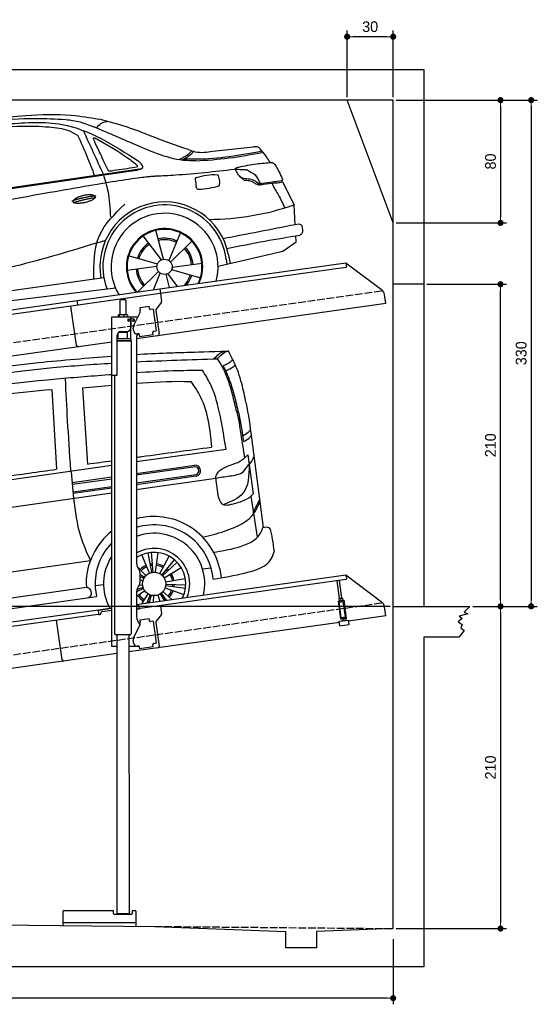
# Model space of a CAD drawing. Extents: x -311 to 6440, y -744 to 5674.
# Tile 5 of 5: x 3064 to 6440, y -744 to 5674. Entities that reach past the tile are written whole.
import ezdxf

# ---------------------------------------------------------------- set-up
doc = ezdxf.new("R2010")
doc.units = 0
doc.header["$LTSCALE"] = 10
doc.header["$MEASUREMENT"] = 0
doc.linetypes.add('GEN3', pattern=[6.25, 5, -1.25])
doc.layers.get('0').update_dxf_attribs({"linetype": 'CONTINUOUS'})
doc.layers.get('DEFPOINTS').update_dxf_attribs({"linetype": 'CONTINUOUS'})
for name, color, linetype in [('3', 6, 'GEN3'), ('CAR', 1, 'CONTINUOUS'), ('SICHTBARE_KANTEN_DIN_', 7, 'CONTINUOUS')]:
    doc.layers.add(name, color=color, linetype=linetype)
doc.layers.add('AM_0', color=7, linetype='CONTINUOUS', lineweight=30)
doc.layers.add('AM_5', color=3, linetype='CONTINUOUS', lineweight=15)
doc.dimstyles.new('KLAUS_DXF', dxfattribs={"dimscale": 20, "dimtxt": 3.5, "dimasz": 2, "dimexe": 2, "dimexo": 1, "dimgap": 1.5, "dimtad": 1, "dimlfac": 0.1, "dimdsep": 46, "dimtxsty": 'Standard', "dimblk": 'DOT', "dimcen": 2, "dimclrd": 256, "dimclre": 256, "dimclrt": 2, "dimadec": 0, "dimazin": 0, "dimtfac": 1, "dimtmove": 2, "dimatfit": 3, "dimfxl": 1, "dimtolj": 1, "dimarcsym": 0})

# ---------------------------------------------------------------- blocks, each defined once
blk = doc.blocks.new('car_150_')
at = {"layer": 'CAR'}
for p, q in [((6993.7, 5277.2), (7129.2, 5288.8)), ((8349.8, 5065.2), (8614.8, 5095.9)), ((5748.6, 4619.9), (7887.1, 4949.3)), ((5703.5, 4603.8), (7806, 4931.3)), ((8659.8, 4857.1), (8801.1, 4877.5)), ((8805, 4869.2), (8883.2, 4720.4)), ((8891.2, 4589.9), (8883.2, 4720.4)), ((7897.5, 4510.1), (8019.3, 4353.9)), ((8033.2, 4358.3), (7982.9, 4548.5)), ((8143.1, 4534), (8068.7, 4350.5)), ((8898.1, 4478.2), (8895.6, 4518.3)), ((8079.5, 4340.6), (8219, 4479.2)), ((8810.7, 4417.6), (8898.1, 4478.2)), ((7994.7, 4327.2), (7804.9, 4378.7)), ((8391.6, 4316.2), (8810.7, 4417.6)), ((8455.6, 4397.8), (8469.1, 4334.6)), ((7795.4, 4285.5), (7991.5, 4312.9)), ((8286.5, 4333.3), (8090.4, 4305.9)), ((8442.3, 4361.7), (8446.4, 4329.7)), ((8002.4, 4278.2), (7867.9, 4144.6)), ((7969.2, 4159.6), (8013.2, 4268.3)), ((8048.7, 4260.5), (8071.6, 4173.8)), ((8127.2, 4182.1), (8062.7, 4264.8)), ((8087.2, 4291.6), (8277, 4240.1)), ((7646, 4233.7), (5761.2, 3956.2)), ((5689.3, 3904.2), (7721.3, 4169.7))]:
    blk.add_line(p, q, dxfattribs=at)
blk.add_circle((8041, 4309.4), 49.6, dxfattribs=at)
for centre, radius, start, end in [((8042.2, 4309.4), 422.7, 12.06499, 190.70699), ((8042.2, 4309.4), 403.4, 7.44612, 201.52919), ((8307.4, 6330.9), 1710.3, 270.66012, 289.67256), ((8041, 4309.4), 348.9, 345.04241, 211.67771), ((8041, 4309.4), 249, 334.62746, 221.99497), ((8041, 4309.4), 244.1, 333.85173, 222.76256), ((8041, 4309.4), 186.2, 64.77616, 103.26666), ((8041, 4309.4), 186.2, 124.77616, 163.26666), ((8041, 4309.4), 176.5, 124.60185, 163.18158), ((8041, 4309.4), 176.5, 64.60185, 103.18158), ((8041, 4309.4), 176.5, 4.60185, 43.18158), ((8041, 4309.4), 186.2, 4.77616, 43.26666), ((8041, 4309.4), 186.2, 184.77616, 223.26666), ((8041, 4309.4), 176.5, 184.60185, 223.18158), ((8041, 4309.4), 176.5, 316.68962, 343.18158), ((8041, 4309.4), 186.2, 320.33711, 343.26666)]:
    blk.add_arc(centre, radius, start, end, dxfattribs=at)
for points in [[(6590.3, 5194.3), (7191.5, 5270.3), (7389.2, 5264.7)], [(7129.2, 5288.8), (7425.2, 5293.1), (7603.8, 5268.4)], [(7389.2, 5264.7), (7483, 5249), (7578.6, 5215.1)], [(7280.4, 5213.4), (7100.8, 5216.9), (6855.4, 5188)], [(7010.2, 5233), (7365.4, 5231.9), (7863.2, 4999)], [(7469.5, 5159.8), (7410.3, 5189.8), (7280.4, 5213.4)], [(8238.8, 5002.4), (8200.2, 5001.6), (7866.3, 5094.6), (7578.6, 5215.1)], [(7590.1, 5210.4), (7618.6, 5239.2), (7657.5, 5254.4)], [(7582.2, 4896.4), (7531.4, 5023.6), (7469.5, 5159.8)], [(7639.4, 4905.3), (7505.7, 5192.1)], [(7575.1, 5131.1), (7571.2, 5144.8), (7592.5, 5140)], [(7592.5, 5140), (7799.5, 5014.1), (7855.1, 4971.8)], [(8191, 5074.7), (8235.7, 5060.8), (8349.8, 5065.2)], [(8659.2, 5083.2), (8642.4, 5093.4), (8614.8, 5095.9)], [(8723.8, 4994.4), (8701.4, 5030.2), (8659.2, 5083.2)], [(8213.4, 5067), (8186.6, 5040.1), (8125.8, 5007.6)], [(8224.6, 5063.8), (8208.7, 5044.9), (8182.8, 5023.9), (8149.7, 5006.6)], [(8163.6, 5014.3), (8243.5, 5013.7), (8670.3, 5069.3)], [(8240.9, 5001), (8453.9, 5021.9), (8677.8, 5060.7)], [(7827.4, 4952.7), (7757.4, 4941.2), (7690.7, 4930.9)], [(7806, 4931.3), (7894.4, 4962.2), (7863.2, 4999)], [(7855.1, 4971.8), (7859.5, 4964.9), (7827.4, 4952.7)], [(8489.1, 4946.9), (8107.9, 4906.7), (7979.4, 4899)], [(8499.4, 4953.2), (8500.3, 4955.9), (8504.4, 4958.4)], [(8514.3, 4920.1), (8499.6, 4950.3), (8499.4, 4953.2)], [(8504.4, 4958.4), (8514.7, 4962.1), (8521.1, 4963.5)], [(8521.1, 4963.5), (8634.4, 4984.8), (8734.9, 4995.3)], [(8578.5, 4942.4), (8626.1, 4912.6), (8659.8, 4857.1)], [(8734.9, 4995.3), (8736.6, 4995.1), (8751.6, 4983.9), (8803.6, 4888.9)], [(7687.8, 4631.1), (7668.8, 4800.4), (7639.4, 4905.3)], [(7690.7, 4930.9), (7670.7, 4931.6), (7668, 4935.3)], [(8245.8, 4892.2), (8238.1, 4888.3), (8237.1, 4876.1)], [(8244.9, 4892.1), (8310.4, 4909.4), (8382.6, 4912.4)], [(8382.6, 4912.4), (8393, 4879.1), (8393.3, 4838.9)], [(8581.1, 4874.9), (8560.8, 4876.6), (8529.9, 4900.7)], [(8803.6, 4888.9), (8805.2, 4882.6), (8801.1, 4877.5)], [(8237.1, 4876.1), (8242.7, 4837)], [(8260.3, 4814.7), (8250.8, 4817.5), (8242.7, 4837)], [(8393.3, 4838.9), (8327.1, 4822.4), (8259.4, 4814.5)], [(8629.7, 4855.7), (8609.4, 4867.3), (8581.1, 4874.9)], [(8664.2, 4847.7), (8651.9, 4847.2), (8629.7, 4855.7)], [(8759.3, 4861.5), (8741.4, 4855.9), (8747.8, 4835.1)], [(8747.8, 4835.1), (8790.3, 4763.6), (8820.8, 4701.6)], [(8757.3, 4861.2), (8786.1, 4865.5), (8805, 4869.2)], [(8805, 4869.2), (8801.1, 4877.5)], [(7581.1, 4224.1), (7615.2, 4510.4), (7777.7, 4714.5)], [(8891.2, 4589.9), (8420.6, 4494.5)], [(8935.7, 4582.7), (8931.6, 4588.3), (8891.2, 4589.9)], [(8922.6, 4523), (8936.6, 4535.2), (8935.7, 4582.7)], [(8446.2, 4431.7), (8693.5, 4482.1), (8922.6, 4523)], [(7654.8, 4478.5), (7099.9, 4313.4), (5734.4, 4063.7)]]:
    blk.add_spline(points, degree=3, dxfattribs=at)
for points, degree, knots in [([(8191, 5074.7), (8107.9, 5098.3), (7930.3, 5167), (7746.4, 5237.4), (7603.8, 5268.4)], 3, [5.571538, 5.571538, 5.571538, 5.571538, 32.165526, 64.936902, 64.936902, 64.936902, 64.936902]), ([(7668, 4935.3), (7650.2, 4969.8), (7620.8, 5036.6), (7588.5, 5099.8), (7575.1, 5131.1)], 3, [2.591518, 2.591518, 2.591518, 2.591518, 14.396583, 24.038621, 24.038621, 24.038621, 24.038621]), ([(8645.2, 4860.1), (8634.4, 4868.9), (8603, 4892.4), (8542.9, 4879.7), (8521, 4910.7), (8514.3, 4920.1)], 3, [0.658544, 0.658544, 0.658544, 0.658544, 4.748765, 12.290755, 15.589596, 15.589596, 15.589596, 15.589596]), ([(8645.2, 4860.1), (8647, 4858.9), (8651.5, 4856.3), (8656.7, 4856.7), (8659.8, 4857.1)], 3, [0.11133, 0.11133, 0.11133, 0.11133, 0.733961, 1.64284, 1.64284, 1.64284, 1.64284]), ([(8752.5, 4860.5), (8727.9, 4857.2), (8698.8, 4853.2), (8669.8, 4848.6), (8664.2, 4847.7)], 3, [0, 0, 0, 0, 7.10149, 8.807008, 8.807008, 8.807008, 8.807008]), ([(7442.5, 4729.7), (7440.4, 4737.7), (7458.8, 4757), (7537.7, 4789), (7634.5, 4769.9), (7553.7, 4725.9), (7469.8, 4714.2), (7444.6, 4721.7), (7442.5, 4729.7)], 5, [0, 0, 0, 0, 0, 0, 0.300106, 0.500106, 0.700106, 1, 1, 1, 1, 1, 1])]:
    blk.add_open_spline(points, degree=degree, knots=knots, dxfattribs=at)
for points in [[(8578.5, 4942.4), (8576.8, 4945.2), (8489.1, 4946.9)], [(7979.4, 4899), (7725, 4888.3), (5338.8, 4399.4)], [(7432.9, 4733.6), (7502, 4760.2), (7591.2, 4770)], [(7441.9, 4722), (7513, 4747.3), (7590.2, 4757.9)]]:
    blk.add_open_spline(points, degree=2, dxfattribs=at)
blk = doc.blocks.new('_DOT')
at = {"color": 0, "linetype": 'ByBlock'}
blk.add_line((-0.5, 0), (-1, 0), dxfattribs=at)
at = {"color": 0, "linetype": 'ByBlock', "const_width": 0.5}
blk.add_lwpolyline([(-0.25, 0, 1), (0.25, 0, 1)], format="xyb", close=True, dxfattribs=at)
blk = doc.blocks.new('*D7')
at = {"layer": 'AM_5', "lineweight": -2, "transparency": 16777216}
for p, q in [((5199.5, 5170), (5199.5, 5603.4)), ((5499.5, 5170), (5499.5, 5603.4)), ((5459.5, 5563.4), (5239.5, 5563.4))]:
    blk.add_line(p, q, dxfattribs=at)
at = {"layer": 'DEFPOINTS', "color": 0, "transparency": 16777216}
for p in [(5199.5, 5563.4), (5199.5, 5150), (5499.5, 5150)]:
    blk.add_point(p, dxfattribs=at)
at = {"layer": 'AM_5', "lineweight": -2, "transparency": 16777216, "xscale": 40, "yscale": 40, "zscale": 40, "rotation": 180}
blk.add_blockref('_DOT', (5199.5, 5563.4), dxfattribs=at)
at = {"layer": 'AM_5', "lineweight": -2, "transparency": 16777216, "xscale": 40, "yscale": 40, "zscale": 40}
blk.add_blockref('_DOT', (5499.5, 5563.4), dxfattribs=at)
at = {"layer": 'AM_5', "color": 2, "transparency": 16777216, "insert": (5349.5, 5628.4), "char_height": 70, "attachment_point": 5}
blk.add_mtext('\\A1;30', dxfattribs=at)
blk = doc.blocks.new('*D9')
at = {"layer": 'AM_5', "lineweight": -2, "transparency": 16777216}
for p, q in [((5519.5, 5150), (6239.5, 5150)), ((6199.5, 5110), (6199.5, 4390)), ((5519.5, 4350), (6239.5, 4350))]:
    blk.add_line(p, q, dxfattribs=at)
at = {"layer": 'DEFPOINTS', "color": 0, "transparency": 16777216}
for p in [(5499.5, 5150), (5499.5, 4350), (6199.5, 4350)]:
    blk.add_point(p, dxfattribs=at)
at = {"layer": 'AM_5', "lineweight": -2, "transparency": 16777216, "xscale": 40, "yscale": 40, "zscale": 40}
for p, rotation in [((6199.5, 5150), 90), ((6199.5, 4350), 270)]:
    blk.add_blockref('_DOT', p, dxfattribs=dict(at, rotation=rotation))
at = {"layer": 'AM_5', "color": 2, "transparency": 16777216, "insert": (6134.5, 4750), "char_height": 70, "attachment_point": 5, "rotation": 90}
blk.add_mtext('\\A1;80', dxfattribs=at)
blk = doc.blocks.new('*D10')
at = {"layer": 'AM_5', "lineweight": -2, "transparency": 16777216}
for p, q in [((5479.5, 1850), (-240.5, 1850)), ((-200.5, -160), (-200.5, 1810)), ((179.5, -200), (-240.5, -200))]:
    blk.add_line(p, q, dxfattribs=at)
at = {"layer": 'DEFPOINTS', "color": 0, "transparency": 16777216}
for p in [(-200.5, 1850), (5499.5, 1850), (199.5, -200)]:
    blk.add_point(p, dxfattribs=at)
at = {"layer": 'AM_5', "lineweight": -2, "transparency": 16777216, "xscale": 40, "yscale": 40, "zscale": 40}
for p, rotation in [((-200.5, 1850), 90), ((-200.5, -200), 270)]:
    blk.add_blockref('_DOT', p, dxfattribs=dict(at, rotation=rotation))
at = {"layer": 'AM_5', "color": 2, "transparency": 16777216, "insert": (-265.5, 825), "char_height": 70, "attachment_point": 5, "rotation": 90}
blk.add_mtext('\\A1;205', dxfattribs=at)
blk = doc.blocks.new('*D11')
at = {"layer": 'AM_5', "lineweight": -2, "transparency": 16777216}
for p, q in [((179.5, 2850), (-240.5, 2850)), ((-200.5, 1890), (-200.5, 2810)), ((5479.5, 1850), (-240.5, 1850))]:
    blk.add_line(p, q, dxfattribs=at)
at = {"layer": 'DEFPOINTS', "color": 0, "transparency": 16777216}
for p in [(-200.5, 2850), (199.5, 2850), (5499.5, 1850)]:
    blk.add_point(p, dxfattribs=at)
at = {"layer": 'AM_5', "lineweight": -2, "transparency": 16777216, "xscale": 40, "yscale": 40, "zscale": 40}
for p, rotation in [((-200.5, 2850), 90), ((-200.5, 1850), 270)]:
    blk.add_blockref('_DOT', p, dxfattribs=dict(at, rotation=rotation))
at = {"layer": 'AM_5', "color": 2, "transparency": 16777216, "insert": (-265.5, 2350), "char_height": 70, "attachment_point": 5, "rotation": 90}
blk.add_mtext('\\A1;100', dxfattribs=at)
blk = doc.blocks.new('*D12')
at = {"layer": 'AM_5', "lineweight": -2, "transparency": 16777216}
for p, q in [((5719.5, 3950), (6239.5, 3950)), ((6199.5, 1890), (6199.5, 3910)), ((6219.5, 1850), (6239.5, 1850))]:
    blk.add_line(p, q, dxfattribs=at)
at = {"layer": 'DEFPOINTS', "color": 0, "transparency": 16777216}
for p in [(5699.5, 3950), (6199.5, 3950), (6199.5, 1850)]:
    blk.add_point(p, dxfattribs=at)
at = {"layer": 'AM_5', "lineweight": -2, "transparency": 16777216, "xscale": 40, "yscale": 40, "zscale": 40}
for p, rotation in [((6199.5, 3950), 90), ((6199.5, 1850), 270)]:
    blk.add_blockref('_DOT', p, dxfattribs=dict(at, rotation=rotation))
at = {"layer": 'AM_5', "color": 2, "transparency": 16777216, "insert": (6134.5, 2900), "char_height": 70, "attachment_point": 5, "rotation": 90}
blk.add_mtext('\\A1;210', dxfattribs=at)
blk = doc.blocks.new('*D13')
at = {"layer": 'AM_5', "lineweight": -2, "transparency": 16777216}
for p, q in [((6199.5, 1810), (6199.5, -210)), ((6219.5, 1850), (6239.5, 1850)), ((5519.5, -250), (6239.5, -250))]:
    blk.add_line(p, q, dxfattribs=at)
at = {"layer": 'DEFPOINTS', "color": 0, "transparency": 16777216}
for p in [(6199.5, 1850), (5499.5, -250), (6199.5, -250)]:
    blk.add_point(p, dxfattribs=at)
at = {"layer": 'AM_5', "lineweight": -2, "transparency": 16777216, "xscale": 40, "yscale": 40, "zscale": 40}
for p, rotation in [((6199.5, 1850), 90), ((6199.5, -250), 270)]:
    blk.add_blockref('_DOT', p, dxfattribs=dict(at, rotation=rotation))
at = {"layer": 'AM_5', "color": 2, "transparency": 16777216, "insert": (6134.5, 800), "char_height": 70, "attachment_point": 5, "rotation": 90}
blk.add_mtext('\\A1;210', dxfattribs=at)
blk = doc.blocks.new('*D14')
at = {"layer": 'AM_5', "lineweight": -2, "transparency": 16777216}
for p, q in [((199.5, -270), (199.5, -743.8)), ((5499.5, -320), (5499.5, -743.8)), ((5459.5, -703.8), (239.5, -703.8))]:
    blk.add_line(p, q, dxfattribs=at)
at = {"layer": 'DEFPOINTS', "color": 0, "transparency": 16777216}
for p in [(199.5, -250), (5499.5, -300), (199.5, -703.8)]:
    blk.add_point(p, dxfattribs=at)
at = {"layer": 'AM_5', "lineweight": -2, "transparency": 16777216, "xscale": 40, "yscale": 40, "zscale": 40, "rotation": 180}
blk.add_blockref('_DOT', (199.5, -703.8), dxfattribs=at)
at = {"layer": 'AM_5', "lineweight": -2, "transparency": 16777216, "xscale": 40, "yscale": 40, "zscale": 40}
blk.add_blockref('_DOT', (5499.5, -703.8), dxfattribs=at)
at = {"layer": 'AM_5', "color": 2, "transparency": 16777216, "insert": (2849.5, -638.8), "char_height": 70, "attachment_point": 5}
blk.add_mtext('\\A1;530', dxfattribs=at)
blk = doc.blocks.new('*D15')
at = {"layer": 'AM_5', "lineweight": -2, "transparency": 16777216}
for p, q in [((5519.5, 5150), (6439.5, 5150)), ((6399.5, 5110), (6399.5, 1890)), ((6019.5, 1850), (6439.5, 1850))]:
    blk.add_line(p, q, dxfattribs=at)
at = {"layer": 'DEFPOINTS', "color": 0, "transparency": 16777216}
for p in [(5499.5, 5150), (5999.5, 1850), (6399.5, 1850)]:
    blk.add_point(p, dxfattribs=at)
at = {"layer": 'AM_5', "lineweight": -2, "transparency": 16777216, "xscale": 40, "yscale": 40, "zscale": 40}
for p, rotation in [((6399.5, 5150), 90), ((6399.5, 1850), 270)]:
    blk.add_blockref('_DOT', p, dxfattribs=dict(at, rotation=rotation))
at = {"layer": 'AM_5', "color": 2, "transparency": 16777216, "insert": (6334.5, 3500), "char_height": 70, "attachment_point": 5, "rotation": 90}
blk.add_mtext('\\A1;330', dxfattribs=at)
blk = doc.blocks.new('Car Van')
at = {"layer": 'CAR'}
for p, q in [((23007.8, 5396.2), (23037.4, 4875.5)), ((23207.8, 5406.7), (23240.7, 4909.2)), ((24309.1, 5080.7), (24384.6, 4496)), ((23558.2, 4925.3), (24143.5, 5006)), ((24263.4, 4948.2), (24285.1, 4968.9)), ((24285.1, 4968.9), (24320.4, 4714.3)), ((21072.7, 4570.5), (23398.2, 4902.5)), ((23558.2, 4847.8), (23940, 4902.1)), ((23944.3, 4890.6), (23558.2, 4836.2)), ((23133.2, 4859.5), (23148.9, 4684.5)), ((23139.6, 4788.8), (23398.2, 4825.3)), ((23140.9, 4777.5), (23398.2, 4813.7)), ((23558.2, 4786), (23949.4, 4841.1)), ((23949.1, 4829.7), (23558.2, 4774.6)), ((23558.2, 4743.3), (24075.6, 4817.8)), ((24075.3, 4820.4), (24090, 4707.5)), ((23145.9, 4727.9), (23398.2, 4763.5)), ((23398.2, 4752.1), (23146.1, 4716.6)), ((23398.2, 4720.3), (21083.3, 4387.6)), ((24320.4, 4714.3), (24304.8, 4699.4)), ((24305, 4699.5), (24347.2, 4432.9)), ((24320.7, 4594.5), (24360.8, 4677)), ((23644.6, 4198.1), (23593.9, 4317.5)), ((23659.9, 4202.7), (23635.1, 4330.1)), ((23667.8, 4203.8), (23656.5, 4333.1)), ((23683.7, 4203.6), (23699.6, 4332.3)), ((23710.8, 4194.9), (23772.5, 4309)), ((21307.1, 4005.8), (23258.8, 4280)), ((23621, 4182.3), (23565, 4239.5)), ((23723.9, 4185.9), (23808.1, 4284.7)), ((23729.7, 4180.4), (23823.7, 4269.9)), ((23610.9, 4170), (23581.2, 4189.7)), ((23606.8, 4163.2), (23581.2, 4176.5)), ((23739.4, 4167.8), (23850, 4235.7)), ((23990.9, 4225.9), (24043.4, 4233.3)), ((24102.9, 4226.3), (24112.4, 4168.6)), ((23230.9, 4129.7), (23233.9, 4106.9)), ((23289.4, 4117.2), (23344.3, 4124.3)), ((23598.6, 4120.1), (23574.6, 4117.6)), ((23601, 4148.3), (23581.2, 4153.8)), ((23749.5, 4141.3), (23877.3, 4164.1)), ((23750, 4117.4), (23878.5, 4099.7)), ((23750.7, 4125.4), (23880.4, 4121.2)), ((21329.3, 3769.5), (23298.8, 4045.7)), ((21377.3, 3846.1), (23233.9, 4106.9)), ((23289.8, 4105.3), (23298.9, 4045.4)), ((23612.6, 4083.2), (23558.2, 4043.9)), ((23604.7, 4097), (23559.3, 4076.9)), ((23601.8, 4104.4), (23562.7, 4091.8)), ((23633.2, 4063.7), (23591.6, 3998.9)), ((23647.5, 4056.5), (23627.6, 4004)), ((23655.1, 4054.1), (23642.5, 4006.1)), ((23670.8, 4051.6), (23668.8, 4009.8)), ((23698.9, 4055.6), (23712.4, 4015.9)), ((23713.4, 4062.3), (23738.8, 4019.6)), ((23720, 4066.7), (23753.6, 4021.7)), ((23731.8, 4077.5), (23789.6, 4026.7)), ((23746.2, 4101.9), (23868.2, 4057.9))]:
    blk.add_line(p, q, dxfattribs=at)
blk.add_circle((23674.4, 4127.8), 76.3, dxfattribs=at)
for centre, radius, start, end in [((23941.2, 4865.5), 36.6, 282.42339, 91.95043), ((23940.1, 4865.3), 26, 291.31718, 79.44522), ((23672.7, 4125.7), 441.8, 13.1526, 105.01309), ((23674.7, 4127.6), 385.6, 4.52542, 107.58782), ((23672.7, 4125.7), 441.8, 128.4041, 179.49283), ((23674.4, 4127.8), 330.2, 347.40418, 110.60619), ((23674.7, 4127.6), 385.6, 135.81703, 183.31065), ((23674.4, 4127.8), 330.2, 146.77349, 208.59582), ((23674.4, 4127.8), 231.7, 337.91464, 120.10134), ((23674.4, 4127.8), 206, 333.68486, 124.33397), ((23674.4, 4127.8), 131.2, 113, 134.42857), ((23674.4, 4127.8), 120.9, 113, 134.42857), ((23674.4, 4127.8), 131.2, 95, 101), ((23674.4, 4127.8), 120.9, 95, 101), ((23674.4, 4127.8), 120.9, 61.57143, 83), ((23674.4, 4127.8), 131.2, 61.57143, 83), ((23674.4, 4127.8), 120.9, 43.57143, 49.57143), ((23674.4, 4127.8), 131.2, 43.57143, 49.57143), ((23674.4, 4127.8), 120.9, 10.14286, 31.57143), ((23674.4, 4127.8), 131.2, 10.14286, 31.57143), ((23674.4, 4127.8), 120.9, 352.14286, 358.14286), ((23674.4, 4127.8), 131.2, 352.14286, 358.14286), ((23674.4, 4127.8), 120.9, 200.28687, 203.85714), ((23674.4, 4127.8), 131.2, 215.85714, 237.28571), ((23674.4, 4127.8), 120.9, 215.85714, 237.28571), ((23674.4, 4127.8), 120.9, 318.71429, 340.14286), ((23674.4, 4127.8), 131.2, 318.71429, 340.14286), ((23674.4, 4127.8), 120.9, 249.28571, 255.28571), ((23674.4, 4127.8), 120.9, 300.71429, 306.71429), ((23674.4, 4127.8), 131.2, 305.75142, 306.71429)]:
    blk.add_arc(centre, radius, start, end, dxfattribs=at)
for points, knots in [([(21715.3, 5388.7), (21821.7, 5408.2), (22221.1, 5481.6), (22782.1, 5562.6), (23238.6, 5600.5), (23398.2, 5613.5)], [0, 0, 0, 0, 324.58113, 1218.156854, 1698.657892, 1698.657892, 1698.657892, 1698.657892]), ([(23558.2, 5624), (23622.5, 5627.8), (23755.4, 5634.6), (23902.4, 5637.9), (24158.6, 5646.3)], [126.567679, 126.567679, 126.567679, 126.567679, 322.989321, 524.252921, 524.252921, 524.252921, 524.252921]), ([(24126.6, 5550.6), (24141.5, 5557.6), (24164, 5568.7), (24182.4, 5585.5), (24188.8, 5591.3)], [4.61826, 4.61826, 4.61826, 4.61826, 53.543239, 79.274172, 79.274172, 79.274172, 79.274172]), ([(21770, 5352.1), (21876, 5370.8), (22288.4, 5443.9), (22830.8, 5527.3), (23269.5, 5559.7), (23398.2, 5567.2)], [0, 0, 0, 0, 323.034736, 1256.571869, 1643.446804, 1643.446804, 1643.446804, 1643.446804]), ([(23558.2, 5505.4), (23637.5, 5510.8), (23781.1, 5519.8), (23924.9, 5520.7), (23989.3, 5521.1)], [58.593241, 58.593241, 58.593241, 58.593241, 296.990423, 490.043419, 490.043419, 490.043419, 490.043419]), ([(24226.6, 5239.9), (24217.8, 5277.9), (24201.5, 5347.7), (24173.2, 5443.4), (24150.2, 5500), (24125.5, 5551.6)], [0, 0, 0, 0, 117.133269, 214.777276, 299.414803, 299.414803, 299.414803, 299.414803]), ([(21800.2, 5284), (21899.6, 5302.9), (22309.5, 5380.6), (22843.2, 5451.2), (23278.2, 5485), (23398.2, 5493.9)], [0, 0, 0, 0, 303.469527, 1251.67749, 1612.62651, 1612.62651, 1612.62651, 1612.62651]), ([(23558.2, 5436), (23559.3, 5436.1), (23662.9, 5443.9), (23781.8, 5451.6), (23899.6, 5447), (23914.7, 5446.4)], [351.625543, 351.625543, 351.625543, 351.625543, 354.715425, 663.112571, 708.364163, 708.364163, 708.364163, 708.364163]), ([(24253.1, 5094.1), (24265.4, 5100.4), (24284, 5110.6), (24297.4, 5127), (24302.2, 5132.8)], [6.830989, 6.830989, 6.830989, 6.830989, 47.594512, 69.869885, 69.869885, 69.869885, 69.869885]), ([(24258.9, 5056.6), (24271.3, 5062.8), (24289.8, 5072.8), (24303, 5089.1), (24307.6, 5094.8)], [6.60739, 6.60739, 6.60739, 6.60739, 47.308966, 69.134079, 69.134079, 69.134079, 69.134079]), ([(23558.2, 4953.3), (23569.9, 4954.9), (23733.4, 4977.4), (23896.9, 4999.4), (24048.9, 5019.8)], [320.625992, 320.625992, 320.625992, 320.625992, 355.842082, 815.727995, 815.727995, 815.727995, 815.727995]), ([(24189.8, 4908.7), (24210.3, 4915.3), (24236.6, 4926.8), (24257.8, 4943.2), (24263.4, 4948.2)], [120.92462, 120.92462, 120.92462, 120.92462, 186.01384, 208.055842, 208.055842, 208.055842, 208.055842]), ([(24324.9, 4961), (24324.3, 4958.9), (24318, 4939.6), (24307.2, 4922.6), (24295.1, 4909.1)], [0, 0, 0, 0, 6.616922, 60.689334, 60.689334, 60.689334, 60.689334]), ([(24205.7, 4654.1), (24233.6, 4661.3), (24266.9, 4674), (24296.7, 4691.8), (24304.8, 4699.4)], [99.88745, 99.88745, 99.88745, 99.88745, 186.01384, 208.055842, 208.055842, 208.055842, 208.055842])]:
    blk.add_open_spline(points, degree=3, knots=knots, dxfattribs=at)
for points in [[(23558.2, 5575.8), (23734.6, 5584.2), (23911.1, 5590), (24087.7, 5595.7)], [(23094.1, 5464.2), (23101.7, 5285.9), (23112.1, 5112.4), (23129.6, 4864.3)], [(23207.8, 5406.7), (23271.3, 5412.3), (23334.7, 5417.9), (23398.2, 5423.2)], [(24273.4, 5306.8), (24288.8, 5235.6), (24298.9, 5158.2), (24309.1, 5080.7)], [(24213.2, 5249), (24227.8, 5199.2), (24237.3, 5113.3), (24263.6, 4948.4)], [(24226.6, 5239.9), (24226.6, 5239.9), (24240.4, 5168.2), (24257.5, 5056.4)], [(23240.7, 4909.2), (23293.2, 4916.5), (23345.7, 4923.9), (23398.2, 4931.2)]]:
    blk.add_open_spline(points, degree=3, dxfattribs=at)
for points in [[(24065, 5594.6), (24131.3, 5644.3), (24135.9, 5645.2)], [(24087.7, 5595.7), (24154, 5645.4), (24158.6, 5646.3)], [(24213.2, 5249), (24185.4, 5362.8), (24156.9, 5456.2), (24120.5, 5540.7), (24087.7, 5595.7)], [(24273.4, 5306.8), (24245.6, 5434.2), (24195.1, 5575.5), (24158.6, 5646.3)], [(24143.5, 5006), (24090.3, 5286.9), (24057.5, 5393.8), (24017.3, 5474.7), (23989.3, 5521.1)], [(24142.3, 5517.9), (24191, 5544.2), (24203.9, 5555)], [(22217, 5288), (22674.7, 5360.2), (23007.8, 5396.2)], [(23914.7, 5446.4), (23976.5, 5344.8), (24048.9, 5019.8)], [(24075.3, 4820.4), (24077.2, 4828.9), (24189.8, 4908.7)], [(24075.6, 4817.8), (24166.4, 4831.8), (24256.7, 4861.4), (24285.5, 4898.4), (24295.1, 4909.1)], [(24293.8, 4906), (24253.8, 4718.7), (24127.8, 4645.6)], [(22248.2, 4764.6), (22682.7, 4825.6), (23037.4, 4875.5)], [(24090, 4707.5), (24115.5, 4650.2), (24205.7, 4654.1)], [(23148.9, 4684.5), (23193.6, 4441.1), (23258.8, 4280)], [(23990.4, 4432.7), (24132.9, 4471.7), (24333.4, 4599.7), (24362.8, 4663)], [(24062.1, 4334.1), (24214.9, 4365.4), (24367.5, 4457.7), (24383.9, 4495.9)], [(24383.9, 4495.9), (24421.4, 4495.4), (24436.2, 4465.3), (24442.7, 4432.1), (24456.4, 4338.1)], [(24059.1, 4158), (24270, 4200.7), (24438.4, 4291.4), (24456.4, 4338.1)], [(23233.9, 4106.9), (23250.3, 4098.7), (23257.8, 4047.7), (23241.2, 4037.9)]]:
    blk.add_spline(points, degree=3, dxfattribs=at)

msp = doc.modelspace()

# ---------------------------------------------------------------- linework, layer by layer
for p, q in [((-0.481, 5350.005), (5699.503, 5350.005)), ((5699.503, 5350.005), (5699.503, 1850.005)), ((5499.51, 4350.005), (5199.51, 5150.005)), ((3978.526, 3919.409), (5191.605, 4089.896)), ((5190.829, 4059.492), (3979.731, 3889.283)), ((5191.605, 4089.896), (5195.084, 4065.139)), ((5191.605, 4089.896), (5423.542, 3915.119)), ((3438.691, 3844.55), (3978.387, 3920.399)), ((3978.387, 3920.399), (3982.702, 3889.701)), ((5699.503, 3950.005), (5499.51, 3950.005)), ((3979.731, 3889.283), (3445.976, 3814.269)), ((3982.702, 3889.701), (3989.78, 3839.338)), ((5451.216, 3823.433), (5442.964, 3882.146)), ((959.991, 3495.181), (3438.83, 3843.559)), ((3445.976, 3814.269), (959.991, 3464.886)), ((3434.628, 3550.119), (3398.443, 3807.589)), ((3442.588, 3816.822), (3438.691, 3844.55)), ((3716.715, 3840.64), (3716.715, 3750.64)), ((3726.715, 3850.64), (3746.715, 3850.64)), ((3756.715, 3840.64), (3756.715, 3750.64)), ((5451.216, 3823.433), (3824.715, 3594.844)), ((3846.658, 3797.873), (3909.044, 3806.641)), ((3846.658, 3797.873), (3848.884, 3782.029)), ((3911.271, 3790.797), (3909.044, 3806.641)), ((3911.271, 3790.797), (3911.41, 3789.807)), ((3933.892, 3787.917), (3918.048, 3785.69)), ((3933.892, 3787.917), (3953.933, 3645.319)), ((3987.863, 3831.928), (3954.55, 3787.719)), ((3664.715, 3737.64), (3836.1, 3737.64)), ((3664.715, 3357.64), (3664.715, 3737.64)), ((3706.798, 3748.184), (3706.798, 3737.64)), ((3727.496, 3750.64), (3709.522, 3750.64)), ((3712.538, 3748.184), (3712.538, 3737.64)), ((3754.543, 3750.64), (3727.496, 3750.64)), ((3742.455, 3748.184), (3742.455, 3737.64)), ((3764.215, 3750.64), (3754.543, 3750.64)), ((3766.632, 3748.184), (3766.632, 3737.64)), ((3788.715, 3727.64), (3788.715, 3724.64)), ((3789.715, 3722.14), (3789.715, 3737.64)), ((3808.53, 3683.529), (3846, 3757.069)), ((3849.474, 3777.83), (3848.884, 3782.029)), ((3917.058, 3785.551), (3918.048, 3785.69)), ((3952.633, 3780.309), (3974.325, 3625.968)), ((3773.361, 3721.64), (3769.715, 3721.64)), ((3807.715, 3709.64), (3769.849, 3709.64)), ((3770.715, 3711.785), (3770.715, 3718.994)), ((3773.361, 3721.64), (3785.715, 3721.64)), ((3785.715, 3709.14), (3773.361, 3709.14)), ((3773.715, 3721.64), (3773.715, 3709.64)), ((3787.715, 3721.64), (3785.715, 3721.64)), ((3787.715, 3721.64), (3788.715, 3721.64)), ((3789.439, 3721.64), (3788.715, 3721.64)), ((3788.715, 3709.64), (3788.715, 3721.64)), ((3788.715, 3706.14), (3788.715, 3667.64)), ((3806.991, 3721.64), (3789.439, 3721.64)), ((3808.715, 3722.14), (3789.715, 3722.14)), ((3789.715, 3594.659), (3789.715, 3709.14)), ((3808.715, 3709.14), (3789.715, 3709.14)), ((3807.839, 3642.963), (3805.056, 3662.769)), ((3806.991, 3721.64), (3807.715, 3721.64)), ((3807.715, 3709.64), (3807.715, 3721.64)), ((3809.715, 3721.14), (3809.715, 3710.14)), ((3700.715, 3360.64), (3700.715, 3617.64)), ((3791.715, 3594.643), (3700.715, 3594.643)), ((3766.713, 3634.641), (3706.713, 3633.885)), ((3706.715, 3594.688), (3706.713, 3633.885)), ((3718.723, 3634.037), (3718.715, 3641.64)), ((3725.715, 3642.64), (3763.715, 3642.64)), ((3754.717, 3634.49), (3754.715, 3642.64)), ((3766.713, 3594.643), (3766.713, 3634.641)), ((3791.716, 3581.375), (3791.715, 3594.643)), ((3824.715, 3602.64), (3824.715, 2144.272)), ((3838.35, 3627.055), (3830.428, 3625.941)), ((3843.997, 3622.799), (3846.085, 3607.945)), ((3935.209, 3620.471), (3846.085, 3607.945)), ((3932.843, 3637.305), (3932.982, 3636.315)), ((3935.209, 3620.471), (3932.982, 3636.315)), ((3938.089, 3643.092), (3937.099, 3642.953)), ((3938.089, 3643.092), (3953.933, 3645.319)), ((3664.715, 3572.357), (959.991, 3192.233)), ((3791.716, 3581.375), (3700.715, 3581.375)), ((3788.716, 3579.643), (3700.715, 3579.643)), ((3791.716, 3577.911), (3700.715, 3577.911)), ((3788.716, 3579.643), (3791.716, 3581.375)), ((3788.716, 3579.643), (3791.716, 3577.911)), ((3789.715, 3579.066), (3789.715, 3580.22)), ((3791.705, 3577.911), (3791.812, 1671.652)), ((3664.715, 1587.64), (3664.715, 3357.64)), ((3664.715, 3357.64), (3697.715, 3357.64)), ((3681.717, 3357.64), (3681.812, 1671.629)), ((3824.715, 1862.792), (5191.605, 2054.896)), ((3838.112, 2094.272), (3844.366, 2083.441)), ((3847.715, 2070.941), (3847.715, 2004.338)), ((5192.718, 2046.974), (5191.605, 2054.896)), ((5191.605, 2054.896), (5423.542, 1880.119)), ((3844.366, 1991.838), (3838.112, 1981.008)), ((5190.829, 2024.492), (3849.015, 1835.912)), ((5149.635, 1900.856), (5133.393, 2016.42)), ((5165.479, 1903.082), (5149.237, 2018.647)), ((5192.718, 2046.974), (5195.084, 2030.139)), ((3824.715, 1931.008), (3824.715, 1794.697)), ((3843.368, 1840.168), (3839.889, 1864.925)), ((5139.811, 1884.53), (5179.422, 1890.096)), ((5139.811, 1884.53), (5156.094, 1768.668)), ((5140.925, 1876.607), (5180.535, 1882.174)), ((5146.416, 1900.403), (5145.734, 1899.87)), ((5145.734, 1899.87), (5147.673, 1886.072)), ((5168.697, 1903.535), (5146.416, 1900.403)), ((5161.328, 1778.492), (5147.411, 1877.519)), ((5148.476, 1885.747), (5147.673, 1886.072)), ((5159.407, 1888.803), (5157.766, 1900.479)), ((5168.697, 1903.535), (5169.5, 1903.21)), ((5169.5, 1903.21), (5171.439, 1889.412)), ((5170.757, 1888.879), (5171.439, 1889.412)), ((5187.966, 1782.236), (5174.049, 1881.263)), ((5195.705, 1774.235), (5179.422, 1890.096)), ((959.991, 1460.181), (3577.468, 1828.044)), ((3576.692, 1797.64), (959.991, 1429.886)), ((3577.468, 1828.044), (3664.715, 1840.305)), ((3577.468, 1828.044), (3578.581, 1820.121)), ((3664.715, 1836.266), (3578.025, 1824.083)), ((3580.947, 1803.287), (3578.581, 1820.121)), ((3584.258, 1797.693), (3589.209, 1798.389)), ((3593.465, 1804.036), (3593.326, 1805.027)), ((3601.836, 1816.321), (3664.715, 1825.158)), ((3840.446, 1860.963), (3824.715, 1858.753)), ((3830.99, 1838.428), (3831.129, 1837.438)), ((3836.776, 1833.182), (3841.728, 1833.878)), ((3982.702, 1854.701), (3989.78, 1804.338)), ((5451.216, 1788.433), (5442.964, 1847.146)), ((5986.079, 1802.168), (5929.673, 1785.756)), ((5999.51, 1850.005), (5961.803, 1812.157)), ((5961.803, 1812.157), (5986.079, 1802.168)), ((3340.553, 1501.897), (3304.368, 1759.367)), ((3340.553, 1501.897), (3304.368, 1759.367)), ((3838.112, 1744.697), (3848.154, 1727.305)), ((3846.658, 1762.873), (3909.044, 1771.641)), ((3846.658, 1762.873), (3848.884, 1747.029)), ((3849.474, 1742.83), (3848.884, 1747.029)), ((3911.271, 1755.797), (3909.044, 1771.641)), ((3911.271, 1755.797), (3911.41, 1754.807)), ((3917.058, 1750.551), (3918.048, 1750.69)), ((3933.892, 1752.917), (3918.048, 1750.69)), ((3933.892, 1752.917), (3953.933, 1610.319)), ((3952.633, 1745.309), (3974.325, 1590.968)), ((3987.863, 1796.928), (3954.55, 1752.719)), ((5149.184, 1745.986), (3965.814, 1579.674)), ((5148.251, 1752.62), (5207.668, 1760.971)), ((5152.427, 1722.912), (5148.251, 1752.62)), ((5154.981, 1776.59), (5194.592, 1782.157)), ((5156.094, 1768.668), (5195.705, 1774.235)), ((5161.328, 1778.492), (5187.966, 1782.236)), ((5164.759, 1769.886), (5164.077, 1769.353)), ((5164.077, 1769.353), (5166.016, 1755.554)), ((5166.819, 1755.23), (5166.016, 1755.554)), ((5166.864, 1778.26), (5166.725, 1779.251)), ((5176.109, 1769.961), (5177.75, 1758.286)), ((5182.709, 1780.487), (5182.569, 1781.477)), ((5187.04, 1773.017), (5187.843, 1772.693)), ((5187.843, 1772.693), (5189.782, 1758.895)), ((5189.1, 1758.361), (5189.782, 1758.895)), ((5211.843, 1731.263), (5207.668, 1760.971)), ((5451.216, 1788.433), (5208.6, 1754.336)), ((5948.951, 1770.772), (5923.961, 1750.079)), ((5923.961, 1750.079), (5950.379, 1732.954)), ((5929.673, 1785.756), (5948.951, 1770.772)), ((5950.379, 1732.954), (5940.383, 1709.407)), ((3688.804, 1664.638), (3681.803, 1671.637)), ((3784.804, 1664.643), (3791.812, 1671.652)), ((3808.53, 1648.529), (3846, 1722.069)), ((5152.427, 1722.912), (5211.843, 1731.263)), ((5963.231, 1692.995), (5926.817, 1650.005)), ((5940.383, 1709.407), (5963.231, 1692.995)), ((3784.804, 1664.643), (3688.804, 1664.638)), ((3696.812, 1664.638), (3696.914, -151.389)), ((3776.812, 1664.643), (3776.911, -151.332)), ((3807.839, 1607.963), (3805.056, 1627.769)), ((3938.089, 1608.092), (3937.099, 1607.953)), ((3938.089, 1608.092), (3953.933, 1610.319)), ((5699.503, 1650.005), (5699.503, -499.995)), ((5926.817, 1650.005), (5699.503, 1650.005)), ((3696.811, 1541.868), (959.991, 1157.233)), ((3696.808, 1587.64), (3664.715, 1587.64)), ((3844.02, 1587.64), (3776.808, 1587.64)), ((3965.814, 1579.674), (3776.81, 1553.111)), ((3838.35, 1592.055), (3830.428, 1590.941)), ((3843.997, 1587.799), (3846.085, 1572.945)), ((3935.209, 1585.471), (3846.085, 1572.945)), ((3932.843, 1602.305), (3932.982, 1601.315)), ((3935.209, 1585.471), (3932.982, 1601.315)), ((3346.885, -230.259), (3346.885, -137.358)), ((3351.885, -132.358), (3671.885, -132.358)), ((3676.885, -152.358), (3676.885, -137.358)), ((3791.885, -157.358), (3681.885, -157.358)), ((3697.886, -152.361), (3696.886, -151.361)), ((3697.886, -152.361), (3775.886, -152.356)), ((3710.886, -152.36), (3710.886, -157.358)), ((3762.886, -152.357), (3762.886, -157.358)), ((3775.886, -152.356), (3776.911, -151.332)), ((3796.885, -137.358), (3796.885, -152.358)), ((3801.885, -132.358), (3816.885, -132.358)), ((3821.885, -137.358), (3821.885, -234.826)), ((199.51, -199.995), (3944.51, -236.005)), ((3821.885, -212.358), (3346.885, -212.358)), ((3944.51, -236.005), (4799.51, -270.083)), ((5499.51, -249.995), (4999.056, -270.083)), ((4799.51, -374.995), (4799.51, -270.083)), ((4999.056, -270.083), (4999.51, -374.995)), ((4999.51, -374.995), (4799.51, -374.995)), ((5699.503, -499.995), (-0.481, -499.995))]:
    msp.add_line(p, q)
for points in [[(3843.994, 3622.803, 0), (3843.994, 3622.803, 0), (3843.994, 3622.813, 0), (3843.994, 3622.823, 0), (3843.994, 3622.833, 0), (3843.994, 3622.833, 0), (3843.994, 3622.843, 0), (3843.994, 3622.853, 0), (3843.984, 3622.863, 0), (3843.984, 3622.863, 0), (3843.984, 3622.873, 0), (3843.984, 3622.883, 0), (3843.984, 3622.893, 0), (3843.984, 3622.903, 0), (3843.984, 3622.903, 0), (3843.984, 3622.913, 0), (3843.974, 3622.923, 0), (3843.974, 3622.933, 0), (3843.974, 3622.933, 0), (3843.974, 3622.943, 0), (3843.974, 3622.953, 0), (3843.974, 3622.963, 0), (3843.974, 3622.963, 0), (3843.974, 3622.973, 0), (3843.964, 3622.983, 0), (3843.964, 3622.993, 0), (3843.964, 3623.003, 0), (3843.964, 3623.003, 0), (3843.964, 3623.013, 0), (3843.964, 3623.023, 0), (3843.964, 3623.033, 0), (3843.954, 3623.033, 0), (3843.954, 3623.043, 0), (3843.954, 3623.053, 0), (3843.954, 3623.063, 0), (3843.954, 3623.063, 0), (3843.954, 3623.073, 0), (3843.944, 3623.083, 0), (3843.944, 3623.093, 0), (3843.944, 3623.103, 0), (3843.944, 3623.103, 0), (3843.944, 3623.113, 0), (3843.944, 3623.123, 0), (3843.944, 3623.133, 0), (3843.934, 3623.133, 0), (3843.934, 3623.143, 0), (3843.934, 3623.153, 0), (3843.934, 3623.163, 0), (3843.934, 3623.163, 0), (3843.934, 3623.173, 0), (3843.924, 3623.183, 0), (3843.924, 3623.193, 0), (3843.924, 3623.203, 0), (3843.924, 3623.203, 0), (3843.924, 3623.213, 0), (3843.924, 3623.223, 0), (3843.914, 3623.233, 0), (3843.914, 3623.233, 0), (3843.914, 3623.243, 0), (3843.914, 3623.253, 0), (3843.914, 3623.263, 0), (3843.904, 3623.273, 0), (3843.904, 3623.273, 0), (3843.904, 3623.283, 0), (3843.904, 3623.293, 0), (3843.904, 3623.303, 0), (3843.894, 3623.303, 0), (3843.894, 3623.313, 0), (3843.894, 3623.323, 0), (3843.894, 3623.333, 0), (3843.894, 3623.333, 0), (3843.894, 3623.343, 0), (3843.884, 3623.353, 0), (3843.884, 3623.363, 0), (3843.884, 3623.373, 0), (3843.884, 3623.373, 0), (3843.884, 3623.383, 0), (3843.874, 3623.393, 0), (3843.874, 3623.403, 0), (3843.874, 3623.403, 0), (3843.874, 3623.413, 0), (3843.864, 3623.423, 0), (3843.864, 3623.433, 0), (3843.864, 3623.433, 0), (3843.864, 3623.443, 0), (3843.864, 3623.453, 0), (3843.854, 3623.463, 0), (3843.854, 3623.473, 0), (3843.854, 3623.473, 0), (3843.854, 3623.483, 0), (3843.854, 3623.493, 0), (3843.844, 3623.503, 0), (3843.844, 3623.503, 0), (3843.844, 3623.513, 0), (3843.844, 3623.523, 0), (3843.834, 3623.533, 0), (3843.834, 3623.533, 0), (3843.834, 3623.543, 0), (3843.834, 3623.553, 0), (3843.824, 3623.563, 0), (3843.824, 3623.573, 0), (3843.824, 3623.573, 0), (3843.824, 3623.583, 0), (3843.824, 3623.593, 0), (3843.814, 3623.603, 0), (3843.814, 3623.603, 0), (3843.814, 3623.613, 0), (3843.814, 3623.623, 0), (3843.804, 3623.633, 0), (3843.804, 3623.633, 0), (3843.804, 3623.643, 0), (3843.804, 3623.653, 0), (3843.794, 3623.663, 0), (3843.794, 3623.673, 0), (3843.794, 3623.673, 0), (3843.794, 3623.683, 0), (3843.784, 3623.693, 0), (3843.784, 3623.703, 0), (3843.784, 3623.703, 0), (3843.784, 3623.713, 0), (3843.774, 3623.723, 0), (3843.774, 3623.733, 0), (3843.774, 3623.733, 0), (3843.764, 3623.743, 0), (3843.764, 3623.753, 0), (3843.764, 3623.763, 0), (3843.764, 3623.763, 0), (3843.754, 3623.773, 0)], [(3843.994, 1587.803, 0), (3843.994, 1587.803, 0), (3843.994, 1587.813, 0), (3843.994, 1587.823, 0), (3843.994, 1587.833, 0), (3843.994, 1587.833, 0), (3843.994, 1587.843, 0), (3843.994, 1587.853, 0), (3843.984, 1587.863, 0), (3843.984, 1587.863, 0), (3843.984, 1587.873, 0), (3843.984, 1587.883, 0), (3843.984, 1587.893, 0), (3843.984, 1587.903, 0), (3843.984, 1587.903, 0), (3843.984, 1587.913, 0), (3843.974, 1587.923, 0), (3843.974, 1587.933, 0), (3843.974, 1587.933, 0), (3843.974, 1587.943, 0), (3843.974, 1587.953, 0), (3843.974, 1587.963, 0), (3843.974, 1587.963, 0), (3843.974, 1587.973, 0), (3843.964, 1587.983, 0), (3843.964, 1587.993, 0), (3843.964, 1588.003, 0), (3843.964, 1588.003, 0), (3843.964, 1588.013, 0), (3843.964, 1588.023, 0), (3843.964, 1588.033, 0), (3843.954, 1588.033, 0), (3843.954, 1588.043, 0), (3843.954, 1588.053, 0), (3843.954, 1588.063, 0), (3843.954, 1588.063, 0), (3843.954, 1588.073, 0), (3843.944, 1588.083, 0), (3843.944, 1588.093, 0), (3843.944, 1588.103, 0), (3843.944, 1588.103, 0), (3843.944, 1588.113, 0), (3843.944, 1588.123, 0), (3843.944, 1588.133, 0), (3843.934, 1588.133, 0), (3843.934, 1588.143, 0), (3843.934, 1588.153, 0), (3843.934, 1588.163, 0), (3843.934, 1588.163, 0), (3843.934, 1588.173, 0), (3843.924, 1588.183, 0), (3843.924, 1588.193, 0), (3843.924, 1588.203, 0), (3843.924, 1588.203, 0), (3843.924, 1588.213, 0), (3843.924, 1588.223, 0), (3843.914, 1588.233, 0), (3843.914, 1588.233, 0), (3843.914, 1588.243, 0), (3843.914, 1588.253, 0), (3843.914, 1588.263, 0), (3843.904, 1588.273, 0), (3843.904, 1588.273, 0), (3843.904, 1588.283, 0), (3843.904, 1588.293, 0), (3843.904, 1588.303, 0), (3843.894, 1588.303, 0), (3843.894, 1588.313, 0), (3843.894, 1588.323, 0), (3843.894, 1588.333, 0), (3843.894, 1588.333, 0), (3843.894, 1588.343, 0), (3843.884, 1588.353, 0), (3843.884, 1588.363, 0), (3843.884, 1588.373, 0), (3843.884, 1588.373, 0), (3843.884, 1588.383, 0), (3843.874, 1588.393, 0), (3843.874, 1588.403, 0), (3843.874, 1588.403, 0), (3843.874, 1588.413, 0), (3843.864, 1588.423, 0), (3843.864, 1588.433, 0), (3843.864, 1588.433, 0), (3843.864, 1588.443, 0), (3843.864, 1588.453, 0), (3843.854, 1588.463, 0), (3843.854, 1588.473, 0), (3843.854, 1588.473, 0), (3843.854, 1588.483, 0), (3843.854, 1588.493, 0), (3843.844, 1588.503, 0), (3843.844, 1588.503, 0), (3843.844, 1588.513, 0), (3843.844, 1588.523, 0), (3843.834, 1588.533, 0), (3843.834, 1588.533, 0), (3843.834, 1588.543, 0), (3843.834, 1588.553, 0), (3843.824, 1588.563, 0), (3843.824, 1588.573, 0), (3843.824, 1588.573, 0), (3843.824, 1588.583, 0), (3843.824, 1588.593, 0), (3843.814, 1588.603, 0), (3843.814, 1588.603, 0), (3843.814, 1588.613, 0), (3843.814, 1588.623, 0), (3843.804, 1588.633, 0), (3843.804, 1588.633, 0), (3843.804, 1588.643, 0), (3843.804, 1588.653, 0), (3843.794, 1588.663, 0), (3843.794, 1588.673, 0), (3843.794, 1588.673, 0), (3843.794, 1588.683, 0), (3843.784, 1588.693, 0), (3843.784, 1588.703, 0), (3843.784, 1588.703, 0), (3843.784, 1588.713, 0), (3843.774, 1588.723, 0), (3843.774, 1588.733, 0), (3843.774, 1588.733, 0), (3843.764, 1588.743, 0), (3843.764, 1588.753, 0), (3843.764, 1588.763, 0), (3843.764, 1588.763, 0), (3843.754, 1588.773, 0)]]:
    msp.add_polyline3d(points)
for centre, radius, start, end in [((5190.133, 4064.443), 5, 278, 8), ((5393.451, 3875.187), 50, 8, 53), ((3726.715, 3840.64), 10, 90, 180), ((3746.715, 3840.64), 10, 0, 90), ((3916.362, 3790.503), 5, 188, 278), ((3962.536, 3781.701), 10, 143, 188), ((3979.877, 3837.946), 10, 323, 8), ((3715.184, 3743.096), 9.808, 138.3563762, 148.7530058), ((3710.037, 3747.934), 2.754, 100.76608, 142.4342742), ((3709.58, 3748.547), 2.094, 44.8447601, 91.5619346), ((3705.54, 3744.088), 8.108, 30.3376196, 47.0531632), ((3727.405, 3703.271), 47.367, 71.4743335, 108.3353595), ((3754.472, 3719.304), 31.336, 67.1619854, 112.719952), ((3761.182, 3745.234), 6.199, 28.4133867, 60.706774), ((3770.715, 3721.64), 1, 48.5903779, 221.4096221), ((3778.715, 3727.64), 10, 0, 90), ((3785.715, 3724.64), 3, 270, 0), ((3814.815, 3772.959), 35, 333, 8), ((3763.715, 3667.64), 25, 270, 0), ((3770.715, 3709.14), 1, 138.5903779, 311.4096221), ((3767.715, 3718.994), 3, 0, 41.4096221), ((3767.715, 3711.785), 3, 318.5903779, 0), ((3773.361, 3724.64), 3, 228.5903779, 270), ((3773.361, 3706.14), 3, 90, 131.4096221), ((3785.715, 3706.14), 3, 0, 90), ((3839.715, 3667.64), 35, 153, 188), ((3808.715, 3721.14), 1, 0, 90), ((3808.715, 3710.14), 1, 270, 0), ((3725.715, 3617.64), 25, 90, 180), ((3827.644, 3645.747), 20, 188, 278), ((3849.715, 3602.64), 25, 108.6472499, 180), ((3839.046, 3622.103), 5, 19.536959, 98), ((3937.794, 3638.001), 5, 98, 188), ((3964.422, 3624.576), 10, 278, 8), ((3444.531, 3551.511), 10, 188, 278), ((3697.715, 3360.64), 3, 270, 0), ((3924.715, 2144.272), 100, 180, 210), ((3822.715, 2070.941), 25, 0, 30), ((3822.715, 2004.338), 25, 330, 0), ((5190.133, 2029.443), 5, 278, 8), ((3924.715, 1931.008), 100, 150, 180), ((5154.093, 1883.508), 17.367, 77.7758199, 118.2123267), ((5151.202, 1904.049), 17.313, 257.7374301, 298.2905785), ((5165.983, 1885.146), 17.396, 77.8274904, 118.186832), ((5163.081, 1905.803), 17.392, 257.8059989, 298.1682778), ((5393.451, 1840.187), 50, 8, 53), ((3575.996, 1802.591), 5, 278, 8), ((3583.562, 1802.645), 5, 221.236717, 278), ((3588.513, 1803.34), 5, 278, 8), ((3603.228, 1806.418), 10, 98, 188), ((3821.087, 1837.036), 10, 8, 68.7289454), ((3836.08, 1838.134), 5, 188, 278), ((3841.032, 1838.83), 5, 278, 334.763283), ((3848.32, 1840.864), 5, 188, 278), ((3979.877, 1802.946), 10, 323, 8), ((3924.715, 1794.697), 100, 180, 210), ((3814.815, 1737.959), 35, 333, 8), ((3916.362, 1755.503), 5, 188, 278), ((3962.536, 1746.701), 10, 143, 188), ((5172.436, 1752.99), 17.367, 77.7758199, 118.2123267), ((5169.545, 1773.531), 17.313, 257.7374301, 298.2905785), ((5184.326, 1754.629), 17.396, 77.8274904, 118.186832), ((5181.424, 1775.286), 17.392, 257.8059989, 298.1682778), ((3841.831, 1974.245), 320.958, 254.6793408, 254.6860985), ((3839.715, 1632.64), 35, 153, 188), ((3827.644, 1610.747), 20, 188, 278), ((3937.794, 1603.001), 5, 98, 188), ((3839.046, 1587.103), 5, 19.536959, 98), ((3964.422, 1589.576), 10, 278, 8), ((3350.456, 1503.289), 10, 188, 278), ((3350.456, 1503.289), 10, 188, 278), ((3351.885, -137.358), 5, 90, 180), ((3671.885, -137.358), 5, 0, 90), ((3681.885, -152.358), 5, 180, 270), ((3791.885, -152.358), 5, 270, 0), ((3801.885, -137.358), 5, 90, 180), ((3816.885, -137.358), 5, 0, 90)]:
    msp.add_arc(centre, radius, start, end)
at = {"layer": '3'}
for p, q in [((423.4, 3204.675), (5430.808, 3908.42)), ((423.4, 1169.675), (5430.808, 1873.42)), ((3944.51, -236.005), (5499.51, -249.995))]:
    msp.add_line(p, q, dxfattribs=at)
at = {"layer": 'SICHTBARE_KANTEN_DIN_'}
for p, q in [((5499.51, 5150.005), (199.501, 5150.005)), ((5499.51, -249.995), (5499.51, 5150.005)), ((5499.51, 1850.005), (5999.51, 1850.005))]:
    msp.add_line(p, q, dxfattribs=at)
msp.add_arc((3445.559, 3817.24), 3, 188, 278, dxfattribs=at)

# ---------------------------------------------------------------- block references
at = {"layer": 'AM_0', "rotation": 359.5505213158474}
msp.add_blockref('car_150_', (-4065.797, -182.568), dxfattribs=at)
at = {"layer": 'AM_0'}
msp.add_blockref('Car Van', (-19733.518, -2131.485), dxfattribs=at)

# ---------------------------------------------------------------- dimensions: what is measured, and where the dimension line sits
at = {"layer": 'AM_5'}
for base, p1, p2, picture, middle in [((5199.51, 5563.363), (5499.51, 5150.005), (5199.51, 5150.005), '*D7', (5349.51, 5628.363)), ((199.51, -703.835), (5499.51, -299.995), (199.51, -249.995), '*D14', (2849.51, -638.835))]:
    dim = msp.add_linear_dim(base=base, p1=p1, p2=p2, dimstyle='KLAUS_DXF', override={"dimtzin": 7}, dxfattribs=at)
    dim.commit()
    dim.dimension.update_dxf_attribs({"geometry": picture, "text_midpoint": middle})
for base, p1, p2, override, picture, middle in [((6199.51, 4350.005), (5499.51, 5150.005), (5499.51, 4350.005), {"dimtzin": 7}, '*D9', (6134.51, 4750.005)), ((6199.51, 3950.005), (6199.51, 1850.005), (5699.503, 3950.005), {"dimtzin": 7}, '*D12', (6134.51, 2900.005)), ((-200.481, 2850.005), (5499.51, 1850.005), (199.51, 2850.005), {"dimpost": '', "dimtol": 0, "dimlim": 0, "dimtp": 0, "dimtm": 0, "dimtfac": 1, "dimtdec": 2, "dimtolj": 1, "dimtzin": 7}, '*D11', (-265.481, 2350.005)), ((-200.481, 1850.005), (199.51, -199.995), (5499.51, 1850.005), {"dimtol": 0, "dimlim": 0, "dimtp": 0, "dimtm": 0, "dimtfac": 1, "dimtdec": 2, "dimtolj": 1, "dimtzin": 7}, '*D10', (-265.481, 825.005)), ((6199.51, -249.995), (6199.51, 1850.005), (5499.51, -249.995), {"dimtzin": 7}, '*D13', (6134.51, 800.005))]:
    dim = msp.add_linear_dim(base=base, p1=p1, p2=p2, angle=90, dimstyle='KLAUS_DXF', override=override, dxfattribs=at)
    dim.commit()
    dim.dimension.update_dxf_attribs({"geometry": picture, "text_midpoint": middle})
dim = msp.add_linear_dim(base=(6399.51, 1850.005), p1=(5499.51, 5150.005), p2=(5999.51, 1850.005), angle=90, dimstyle='KLAUS_DXF', dxfattribs=at)
dim.commit()
dim.dimension.update_dxf_attribs({"geometry": '*D15', "text_midpoint": (6334.51, 3500.005)})

doc.saveas('drawing.dxf')
